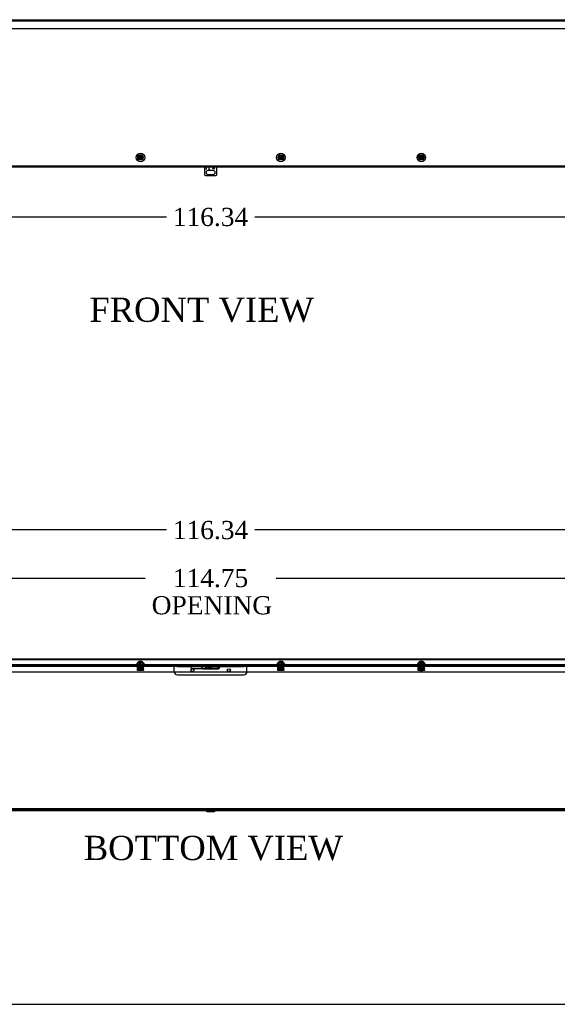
# Model space of a CAD drawing. Header units: inches. Extents: x 1 to 299, y -2 to 199.
# Tile 3 of 13: x 93 to 138, y 1 to 82. Entities that reach past the tile are written whole.
import ezdxf
from ezdxf.enums import TextEntityAlignment as Align
from ezdxf.lldxf.tags import DXFTag

# ---------------------------------------------------------------- set-up
doc = ezdxf.new("R2010")
doc.units = ezdxf.units.IN
doc.header["$MEASUREMENT"] = 0
for name, color, linetype in [('COM55240', 7, 'Continuous'), ('COM70472-37', 7, 'Continuous'), ('COM70473-37', 7, 'Continuous'), ('COM70475', 7, 'Continuous'), ('COM70985-11', 7, 'Continuous'), ('Default', 7, 'Continuous'), ('NTS16522', 7, 'Continuous'), ('RNG17670', 7, 'Continuous'), ('RVT19019', 7, 'Continuous'), ('SCS19475', 7, 'Continuous')]:
    doc.layers.add(name, color=color, linetype=linetype)
doc.styles.add('SEACAD_Times_New_Roman', font='times.ttf')
tags = doc.linetypes.add('HIDDEN2', pattern=[0.1875, 0.125, -0.0625]).pattern_tags.tags
tags[6:7] = [DXFTag(74, 4), DXFTag(75, 0), DXFTag(340, '0'), DXFTag(46, 0.0), DXFTag(50, 0.0), DXFTag(44, 0.0), DXFTag(45, 0.0)]
tags[4:5] = [DXFTag(74, 4), DXFTag(75, 0), DXFTag(340, '0'), DXFTag(46, 0.0), DXFTag(50, 0.0), DXFTag(44, 0.0), DXFTag(45, 0.0)]
doc.dimstyles.new('HAMMOND_(STH_-_300x200)', dxfattribs={"dimtxt": 1.5, "dimasz": 1.875, "dimexe": 0.75, "dimexo": 0.75, "dimgap": 0.375, "dimtad": 0, "dimtih": 1, "dimtoh": 1, "dimzin": 0, "dimdsep": 46, "dimtxsty": 'SEACAD_Times_New_Roman', "dimblk1": '_SE_FILLED', "dimblk2": '_SE_FILLED', "dimsah": 1, "dimcen": 0.75, "dimadec": 0, "dimazin": 0, "dimtfac": 0.8, "dimtofl": 0, "dimtmove": 1, "dimatfit": 3, "dimfxl": 1, "dimtolj": 1, "dimtzin": 0, "dimarcsym": 0})

# ---------------------------------------------------------------- blocks, each defined once
blk = doc.blocks.new('SE2')
at = {"layer": 'COM55240', "color": 7, "linetype": 'Continuous'}
for p, q in [((108.751, 69.692), (108.751, 69.056)), ((108.876, 69.692), (108.876, 69.493)), ((108.876, 69.692), (108.876, 69.529)), ((108.876, 69.493), (108.876, 69.529)), ((108.876, 69.493), (108.876, 69.493)), ((109.47, 69.399), (109.032, 69.399)), ((109.126, 69.493), (109.126, 69.692)), ((109.126, 69.529), (109.126, 69.692)), ((109.126, 69.529), (109.126, 69.493)), ((109.126, 69.493), (109.126, 69.493)), ((109.751, 69.056), (109.751, 69.692)), ((108.813, 68.993), (109.688, 68.993)), ((109.032, 69.087), (109.47, 69.087))]:
    blk.add_line(p, q, dxfattribs=at)
blk.add_circle((109.501, 69.593), 0.0625, dxfattribs=at)
for centre, radius, start, end in [((109.032, 69.243), 0.156, 90, 270), ((109.47, 69.243), 0.156, 270, 90), ((108.865, 69.107), 0.125, 204.29519, 245.70481), ((109.637, 69.107), 0.125, 294.29519, 335.70481)]:
    blk.add_arc(centre, radius, start, end, dxfattribs=at)
at = {"layer": 'COM70473-37', "color": 7, "linetype": 'HIDDEN2'}
for p, q in [((167.315, 81.732), (51.187, 81.732)), ((108.626, 69.764), (51.204, 69.764)), ((108.501, 69.764), (108.501, 69.692)), ((109.876, 69.764), (108.626, 69.764)), ((167.298, 69.764), (109.876, 69.764)), ((110.001, 69.692), (110.001, 69.764))]:
    blk.add_line(p, q, dxfattribs=at)
at = {"layer": 'COM70473-37', "color": 7, "linetype": 'Continuous'}
for p, q in [((108.626, 69.692), (51.204, 69.692)), ((109.876, 69.692), (108.626, 69.692)), ((167.298, 69.692), (109.876, 69.692))]:
    blk.add_line(p, q, dxfattribs=at)
for centre, radius in [((103.454, 70.489), 0.351), ((115.048, 70.489), 0.351), ((126.641, 70.489), 0.351), ((103.454, 70.489), 0.224), ((115.048, 70.489), 0.224), ((126.641, 70.489), 0.224)]:
    blk.add_circle(centre, radius, dxfattribs=at)
at = {"layer": 'COM70473-37', "color": 7, "linetype": 'HIDDEN2'}
for centre in [(103.454, 70.489), (115.048, 70.489), (126.641, 70.489)]:
    blk.add_circle(centre, 0.129, dxfattribs=at)
at = {"layer": 'COM70985-11', "color": 7, "linetype": 'Continuous'}
for p, q in [((50.921, 81.864), (167.58, 81.864)), ((167.616, 81.114), (50.885, 81.114))]:
    blk.add_line(p, q, dxfattribs=at)
at = {"layer": 'SCS19475', "color": 7, "linetype": 'Continuous'}
for p, q in [((103.397, 70.516), (103.296, 70.516)), ((103.296, 70.461), (103.397, 70.461)), ((103.439, 70.516), (103.397, 70.516)), ((103.397, 70.461), (103.439, 70.461)), ((103.469, 70.576), (103.439, 70.576)), ((103.439, 70.576), (103.439, 70.55)), ((103.439, 70.55), (103.439, 70.516)), ((103.439, 70.461), (103.439, 70.428)), ((103.439, 70.428), (103.439, 70.401)), ((103.439, 70.401), (103.469, 70.401)), ((103.469, 70.55), (103.469, 70.576)), ((103.469, 70.516), (103.469, 70.55)), ((103.511, 70.516), (103.469, 70.516)), ((103.469, 70.461), (103.511, 70.461)), ((103.469, 70.428), (103.469, 70.461)), ((103.469, 70.401), (103.469, 70.428)), ((103.612, 70.516), (103.511, 70.516)), ((103.511, 70.461), (103.612, 70.461)), ((114.991, 70.516), (114.89, 70.516)), ((114.89, 70.461), (114.991, 70.461)), ((115.033, 70.516), (114.991, 70.516)), ((114.991, 70.461), (115.033, 70.461)), ((115.063, 70.576), (115.033, 70.576)), ((115.033, 70.576), (115.033, 70.55)), ((115.033, 70.55), (115.033, 70.516)), ((115.033, 70.461), (115.033, 70.428)), ((115.033, 70.428), (115.033, 70.401)), ((115.033, 70.401), (115.063, 70.401)), ((115.063, 70.55), (115.063, 70.576)), ((115.063, 70.516), (115.063, 70.55)), ((115.104, 70.516), (115.063, 70.516)), ((115.063, 70.461), (115.104, 70.461)), ((115.063, 70.428), (115.063, 70.461)), ((115.063, 70.401), (115.063, 70.428)), ((115.206, 70.516), (115.104, 70.516)), ((115.104, 70.461), (115.206, 70.461)), ((126.585, 70.516), (126.483, 70.516)), ((126.483, 70.461), (126.585, 70.461)), ((126.626, 70.516), (126.585, 70.516)), ((126.585, 70.461), (126.626, 70.461)), ((126.656, 70.576), (126.626, 70.576)), ((126.626, 70.576), (126.626, 70.55)), ((126.626, 70.55), (126.626, 70.516)), ((126.626, 70.461), (126.626, 70.428)), ((126.626, 70.428), (126.626, 70.401)), ((126.626, 70.401), (126.656, 70.401)), ((126.656, 70.55), (126.656, 70.576)), ((126.656, 70.516), (126.656, 70.55)), ((126.698, 70.516), (126.656, 70.516)), ((126.656, 70.461), (126.698, 70.461)), ((126.656, 70.428), (126.656, 70.461)), ((126.656, 70.401), (126.656, 70.428)), ((126.8, 70.516), (126.698, 70.516)), ((126.698, 70.461), (126.8, 70.461))]:
    blk.add_line(p, q, dxfattribs=at)
for centre in [(103.454, 70.489), (115.048, 70.489), (126.641, 70.489)]:
    blk.add_circle(centre, 0.179, dxfattribs=at)
for centre, radius, start, end in [((103.454, 70.489), 0.161, 170.13595, 189.86405), ((103.454, 70.489), 0.0631, 103.74814, 154.17017), ((103.454, 70.489), 0.0631, 205.82983, 256.25186), ((103.454, 70.489), 0.0631, 25.82983, 76.25186), ((103.454, 70.489), 0.0631, 283.74814, 334.17017), ((103.454, 70.489), 0.161, 350.13595, 9.86405), ((115.048, 70.489), 0.161, 170.13595, 189.86405), ((115.048, 70.489), 0.0631, 103.74814, 154.17017), ((115.048, 70.489), 0.0631, 205.82983, 256.25186), ((115.048, 70.489), 0.0631, 25.82983, 76.25186), ((115.048, 70.489), 0.0631, 283.74814, 334.17017), ((115.048, 70.489), 0.161, 350.13595, 9.86405), ((126.641, 70.489), 0.161, 170.13595, 189.86405), ((126.641, 70.489), 0.0631, 103.74814, 154.17017), ((126.641, 70.489), 0.0631, 205.82983, 256.25186), ((126.641, 70.489), 0.0631, 25.82983, 76.25186), ((126.641, 70.489), 0.0631, 283.74814, 334.17017), ((126.641, 70.489), 0.161, 350.13595, 9.86405)]:
    blk.add_arc(centre, radius, start, end, dxfattribs=at)
blk = doc.blocks.new('SE6')
at = {"layer": 'COM55240', "color": 7, "linetype": 'Continuous'}
for p, q in [((108.751, 28.488), (108.751, 28.431)), ((108.751, 28.488), (108.813, 28.488)), ((108.813, 28.488), (109.688, 28.488)), ((108.813, 28.488), (108.813, 28.431)), ((109.688, 28.488), (109.688, 28.431)), ((109.688, 28.488), (109.751, 28.488)), ((109.751, 28.488), (109.751, 28.431)), ((108.751, 28.431), (108.813, 28.431)), ((108.813, 28.431), (109.688, 28.431)), ((108.876, 28.431), (108.876, 28.428)), ((108.876, 28.344), (108.876, 28.428)), ((109.126, 28.344), (108.876, 28.344)), ((109.126, 28.428), (109.126, 28.431)), ((109.126, 28.428), (109.126, 28.344)), ((109.688, 28.431), (109.751, 28.431))]:
    blk.add_line(p, q, dxfattribs=at)
at = {"layer": 'COM55240', "color": 7, "linetype": 'HIDDEN2'}
for p, q in [((108.876, 28.431), (108.876, 28.488)), ((108.876, 28.431), (108.876, 28.488)), ((108.876, 28.488), (108.876, 28.431)), ((109.126, 28.431), (109.126, 28.488)), ((109.126, 28.431), (109.126, 28.488)), ((109.182, 28.488), (109.182, 28.431)), ((109.319, 28.431), (109.319, 28.488)), ((109.438, 28.488), (109.438, 28.431)), ((109.563, 28.431), (109.563, 28.488)), ((109.626, 28.431), (109.626, 28.488)), ((109.126, 28.395), (108.876, 28.395))]:
    blk.add_line(p, q, dxfattribs=at)
at = {"layer": 'COM70472-37', "color": 7, "linetype": 'HIDDEN2'}
for p, q in [((51.876, 28.488), (107.751, 28.488)), ((103.339, 28.56), (103.339, 28.488)), ((103.569, 28.488), (103.569, 28.56)), ((107.751, 28.488), (108.538, 28.488)), ((109.182, 28.56), (109.182, 28.488)), ((109.319, 28.488), (109.319, 28.56)), ((109.751, 28.488), (166.626, 28.488)), ((114.933, 28.56), (114.933, 28.488)), ((115.163, 28.488), (115.163, 28.56)), ((126.526, 28.56), (126.526, 28.488)), ((126.756, 28.488), (126.756, 28.56)), ((107.751, 28.293), (108.56, 28.293)), ((167.251, 16.704), (51.251, 16.704)), ((108.843, 16.674), (108.961, 16.557)), ((109.52, 16.548), (108.982, 16.548)), ((109.126, 16.548), (109.126, 16.476)), ((109.376, 16.476), (109.376, 16.548)), ((109.541, 16.557), (109.658, 16.674))]:
    blk.add_line(p, q, dxfattribs=at)
at = {"layer": 'COM70472-37', "color": 7, "linetype": 'Continuous'}
for p, q in [((108.538, 28.488), (108.751, 28.488)), ((108.56, 28.293), (109.751, 28.293)), ((167.251, 16.632), (51.251, 16.632)), ((108.792, 16.623), (108.91, 16.506)), ((108.982, 16.476), (109.52, 16.476)), ((109.592, 16.506), (109.709, 16.623))]:
    blk.add_line(p, q, dxfattribs=at)
at = {"layer": 'COM70472-37', "color": 7, "linetype": 'HIDDEN2'}
for centre, radius, start, end in [((107.751, 28.418), 0.125, 164.21669, 270), ((108.771, 16.602), 0.102, 45, 90), ((108.982, 16.578), 0.03, 225, 270), ((109.52, 16.578), 0.03, 270, 315), ((109.731, 16.602), 0.102, 90, 135)]:
    blk.add_arc(centre, radius, start, end, dxfattribs=at)
at = {"layer": 'COM70472-37', "color": 7, "linetype": 'Continuous'}
for centre, radius, start, end in [((109.751, 28.418), 0.125, 270, 15.78331), ((108.771, 16.602), 0.03, 45, 90), ((108.982, 16.578), 0.102, 225, 270), ((109.52, 16.578), 0.102, 270, 315), ((109.731, 16.602), 0.03, 90, 135)]:
    blk.add_arc(centre, radius, start, end, dxfattribs=at)
at = {"layer": 'COM70472-37', "color": 7, "linetype": 'HIDDEN2'}
for points, knots in [([(107.751, 28.56), (107.744, 28.56), (107.737, 28.56), (107.724, 28.56), (107.717, 28.56), (107.705, 28.559), (107.698, 28.558), (107.686, 28.555), (107.681, 28.553), (107.67, 28.547), (107.665, 28.542), (107.656, 28.531), (107.651, 28.524), (107.644, 28.507), (107.64, 28.498), (107.635, 28.476), (107.632, 28.464), (107.631, 28.452)], [0, 0, 0, 0, 0.125, 0.125, 0.25, 0.25, 0.375, 0.375, 0.5, 0.5, 0.625, 0.625, 0.75, 0.75, 0.875, 0.875, 1, 1, 1, 1]), ([(107.751, 28.488), (107.748, 28.488), (107.742, 28.488), (107.733, 28.488), (107.724, 28.488), (107.715, 28.488), (107.707, 28.488), (107.699, 28.487), (107.69, 28.487), (107.683, 28.486), (107.673, 28.484), (107.66, 28.481), (107.65, 28.475), (107.642, 28.469), (107.638, 28.464), (107.634, 28.458), (107.632, 28.454), (107.631, 28.452)], [0, 0, 0, 0, 0.064467, 0.128729, 0.192586, 0.25584, 0.318296, 0.379772, 0.440105, 0.499142, 0.556739, 0.680356, 0.795221, 0.84942, 0.9015, 0.95162, 1, 1, 1, 1]), ([(109.849, 28.525), (109.847, 28.529), (109.844, 28.533), (109.837, 28.542), (109.832, 28.547), (109.821, 28.553), (109.815, 28.555), (109.803, 28.558), (109.797, 28.559), (109.784, 28.56), (109.778, 28.56), (109.764, 28.56), (109.758, 28.56), (109.751, 28.56)], [0.2983962, 0.2983962, 0.2983962, 0.2983962, 0.375, 0.375, 0.5, 0.5, 0.625, 0.625, 0.75, 0.75, 0.875, 0.875, 1, 1, 1, 1])]:
    blk.add_open_spline(points, degree=3, knots=knots, dxfattribs=at)
at = {"layer": 'COM70472-37', "color": 7, "linetype": 'Continuous'}
for points, knots in [([(109.871, 28.452), (109.871, 28.453), (109.869, 28.456), (109.867, 28.459), (109.865, 28.462), (109.863, 28.465), (109.86, 28.468), (109.857, 28.471), (109.854, 28.473), (109.851, 28.476), (109.847, 28.478), (109.843, 28.479), (109.839, 28.481), (109.835, 28.482), (109.831, 28.484), (109.822, 28.486), (109.809, 28.487), (109.793, 28.488), (109.778, 28.488), (109.764, 28.488), (109.755, 28.488), (109.751, 28.488)], [0, 0, 0, 0, 0.027466, 0.055461, 0.084035, 0.11323, 0.14308, 0.173615, 0.204858, 0.236824, 0.269518, 0.302936, 0.337071, 0.37191, 0.407439, 0.443638, 0.575107, 0.712953, 0.807502, 0.903408, 1, 1, 1, 1]), ([(109.871, 28.452), (109.869, 28.464), (109.867, 28.476), (109.861, 28.498), (109.858, 28.507), (109.853, 28.519), (109.851, 28.522), (109.849, 28.525)], [0, 0, 0, 0, 0.125, 0.125, 0.25, 0.25, 0.2983962, 0.2983962, 0.2983962, 0.2983962])]:
    blk.add_open_spline(points, degree=3, knots=knots, dxfattribs=at)
at = {"layer": 'COM70473-37', "color": 7, "linetype": 'Continuous'}
for p, q in [((51.204, 28.632), (167.298, 28.632)), ((103.23, 28.778), (103.103, 28.632)), ((103.23, 28.778), (103.678, 28.778)), ((103.805, 28.632), (103.678, 28.778)), ((109.876, 28.524), (108.626, 28.524)), ((114.824, 28.778), (114.697, 28.632)), ((114.824, 28.778), (115.272, 28.778)), ((115.398, 28.632), (115.272, 28.778)), ((126.418, 28.778), (126.291, 28.632)), ((126.418, 28.778), (126.865, 28.778)), ((126.992, 28.632), (126.865, 28.778)), ((51.204, 28.007), (167.298, 28.007)), ((108.626, 28.274), (109.876, 28.274))]:
    blk.add_line(p, q, dxfattribs=at)
at = {"layer": 'COM70473-37', "color": 7, "linetype": 'HIDDEN2'}
for p, q in [((51.204, 28.56), (167.298, 28.56)), ((103.325, 28.778), (103.157, 28.585)), ((103.75, 28.585), (103.582, 28.778)), ((114.919, 28.778), (114.751, 28.585)), ((115.344, 28.585), (115.176, 28.778)), ((126.513, 28.778), (126.345, 28.585)), ((126.938, 28.585), (126.77, 28.778))]:
    blk.add_line(p, q, dxfattribs=at)
for centre, start, end in [((103.103, 28.632), 270, 319), ((103.805, 28.632), 221, 270), ((114.697, 28.632), 270, 319), ((115.398, 28.632), 221, 270), ((126.291, 28.632), 270, 319), ((126.992, 28.632), 221, 270)]:
    blk.add_arc(centre, 0.072, start, end, dxfattribs=at)
at = {"layer": 'COM70473-37', "color": 7, "linetype": 'Continuous'}
for centre, start, end in [((108.626, 28.399), 90, 270), ((109.876, 28.399), 270, 90)]:
    blk.add_arc(centre, 0.125, start, end, dxfattribs=at)
at = {"layer": 'COM70475', "color": 7, "linetype": 'HIDDEN2'}
for p, q in [((106.251, 28.452), (106.251, 28.524)), ((106.251, 28.524), (106.501, 28.524)), ((106.501, 28.524), (108.626, 28.524)), ((109.876, 28.524), (112.001, 28.524)), ((112.001, 28.524), (112.251, 28.524)), ((112.251, 28.524), (112.251, 28.452)), ((106.251, 28.416), (106.251, 28.452)), ((106.501, 28.452), (106.251, 28.452)), ((106.251, 28.024), (106.251, 28.416)), ((106.501, 28.452), (108.513, 28.452)), ((106.501, 27.774), (112.001, 27.774)), ((108.751, 28.452), (109.751, 28.452)), ((109.871, 28.452), (112.001, 28.452)), ((112.251, 28.452), (112.001, 28.452)), ((112.251, 28.416), (112.251, 28.452)), ((112.251, 28.024), (112.251, 28.416))]:
    blk.add_line(p, q, dxfattribs=at)
at = {"layer": 'COM70475', "color": 7, "linetype": 'Continuous'}
for p, q in [((108.513, 28.452), (108.751, 28.452)), ((109.751, 28.452), (109.871, 28.452))]:
    blk.add_line(p, q, dxfattribs=at)
at = {"layer": 'COM70475', "color": 7, "linetype": 'HIDDEN2'}
for centre in [(107.751, 28.149), (110.751, 28.149)]:
    blk.add_circle(centre, 0.125, dxfattribs=at)
for centre, start, end in [((106.501, 28.024), 180, 270), ((112.001, 28.024), 270, 0)]:
    blk.add_arc(centre, 0.25, start, end, dxfattribs=at)
at = {"layer": 'COM70985-11', "color": 7, "linetype": 'Continuous'}
for p, q in [((167.616, 29.07), (50.885, 29.07)), ((167.616, 28.998), (50.885, 28.998)), ((53.671, 16.56), (108.832, 16.56)), ((108.832, 16.584), (108.832, 16.56)), ((108.832, 16.56), (108.855, 16.56)), ((109.646, 16.56), (109.67, 16.56)), ((109.67, 16.56), (109.67, 16.584)), ((109.67, 16.56), (164.831, 16.56))]:
    blk.add_line(p, q, dxfattribs=at)
at = {"layer": 'COM70985-11', "color": 7, "linetype": 'HIDDEN2'}
for p, q in [((94.766, 16.632), (94.766, 16.56)), ((95.016, 16.56), (95.016, 16.632)), ((101.946, 16.632), (101.946, 16.56)), ((102.196, 16.56), (102.196, 16.632)), ((108.832, 16.632), (108.832, 16.584)), ((108.855, 16.56), (109.646, 16.56)), ((109.126, 16.632), (109.126, 16.56)), ((109.376, 16.56), (109.376, 16.632)), ((109.67, 16.584), (109.67, 16.632)), ((116.305, 16.632), (116.305, 16.56)), ((116.555, 16.56), (116.555, 16.632)), ((123.485, 16.632), (123.485, 16.56)), ((123.735, 16.56), (123.735, 16.632)), ((130.665, 16.632), (130.665, 16.56)), ((130.915, 16.56), (130.915, 16.632)), ((137.845, 16.632), (137.845, 16.56))]:
    blk.add_line(p, q, dxfattribs=at)
at = {"layer": 'NTS16522', "color": 7, "linetype": 'HIDDEN2'}
for p, q in [((103.204, 28.56), (103.204, 28.578)), ((103.204, 28.578), (103.704, 28.578)), ((103.204, 28.544), (103.204, 28.56)), ((103.204, 28.328), (103.204, 28.544)), ((103.267, 28.56), (103.267, 28.578)), ((103.311, 28.56), (103.311, 28.578)), ((103.347, 28.578), (103.347, 28.56)), ((103.561, 28.56), (103.561, 28.578)), ((103.597, 28.56), (103.597, 28.578)), ((103.641, 28.56), (103.641, 28.578)), ((103.704, 28.56), (103.704, 28.578)), ((103.704, 28.56), (103.704, 28.544)), ((103.704, 28.328), (103.704, 28.544)), ((114.798, 28.56), (114.798, 28.578)), ((114.798, 28.578), (115.298, 28.578)), ((114.798, 28.544), (114.798, 28.56)), ((114.798, 28.328), (114.798, 28.544)), ((114.861, 28.56), (114.861, 28.578)), ((114.905, 28.56), (114.905, 28.578)), ((114.941, 28.578), (114.941, 28.56)), ((115.155, 28.56), (115.155, 28.578)), ((115.191, 28.56), (115.191, 28.578)), ((115.235, 28.56), (115.235, 28.578)), ((115.298, 28.56), (115.298, 28.578)), ((115.298, 28.56), (115.298, 28.544)), ((115.298, 28.328), (115.298, 28.544)), ((126.391, 28.56), (126.391, 28.578)), ((126.391, 28.578), (126.891, 28.578)), ((126.391, 28.544), (126.391, 28.56)), ((126.391, 28.328), (126.391, 28.544)), ((126.454, 28.56), (126.454, 28.578)), ((126.498, 28.56), (126.498, 28.578)), ((126.534, 28.578), (126.534, 28.56)), ((126.748, 28.56), (126.748, 28.578)), ((126.784, 28.56), (126.784, 28.578)), ((126.828, 28.56), (126.828, 28.578)), ((126.891, 28.56), (126.891, 28.578)), ((126.891, 28.56), (126.891, 28.544)), ((126.891, 28.328), (126.891, 28.544)), ((103.204, 28.328), (103.704, 28.328)), ((103.204, 28.296), (103.204, 28.328)), ((103.704, 28.31), (103.204, 28.31)), ((103.204, 28.165), (103.204, 28.296)), ((103.204, 28.133), (103.204, 28.165)), ((103.204, 28.15), (103.704, 28.15)), ((103.704, 28.133), (103.204, 28.133)), ((103.278, 28.21), (103.296, 28.31)), ((103.278, 28.21), (103.299, 28.185)), ((103.278, 28.21), (103.304, 28.21)), ((103.311, 28.357), (103.296, 28.357)), ((103.296, 28.357), (103.296, 28.347)), ((103.309, 28.347), (103.296, 28.347)), ((103.299, 28.185), (103.304, 28.21)), ((103.609, 28.185), (103.299, 28.185)), ((103.321, 28.31), (103.304, 28.21)), ((103.304, 28.21), (103.604, 28.21)), ((103.311, 28.357), (103.305, 28.328)), ((103.311, 28.357), (103.318, 28.401)), ((103.311, 28.357), (103.312, 28.357)), ((103.333, 28.357), (103.312, 28.357)), ((103.318, 28.401), (103.59, 28.401)), ((103.333, 28.357), (103.333, 28.401)), ((103.347, 28.15), (103.347, 28.133)), ((103.359, 28.185), (103.359, 28.401)), ((103.376, 28.195), (103.366, 28.185)), ((103.376, 28.401), (103.376, 28.195)), ((103.376, 28.195), (103.532, 28.195)), ((103.532, 28.195), (103.532, 28.401)), ((103.542, 28.185), (103.532, 28.195)), ((103.549, 28.185), (103.549, 28.401)), ((103.561, 28.133), (103.561, 28.15)), ((103.575, 28.401), (103.575, 28.357)), ((103.596, 28.357), (103.575, 28.357)), ((103.604, 28.21), (103.586, 28.31)), ((103.59, 28.401), (103.597, 28.357)), ((103.596, 28.357), (103.597, 28.357)), ((103.597, 28.357), (103.602, 28.328)), ((103.597, 28.357), (103.612, 28.357)), ((103.599, 28.347), (103.612, 28.347)), ((103.63, 28.21), (103.604, 28.21)), ((103.609, 28.185), (103.604, 28.21)), ((103.609, 28.185), (103.63, 28.21)), ((103.612, 28.347), (103.612, 28.357)), ((103.612, 28.31), (103.63, 28.21)), ((103.704, 28.328), (103.704, 28.296)), ((103.704, 28.165), (103.704, 28.296)), ((103.704, 28.165), (103.704, 28.133)), ((114.798, 28.328), (115.298, 28.328)), ((114.798, 28.296), (114.798, 28.328)), ((115.298, 28.31), (114.798, 28.31)), ((114.798, 28.165), (114.798, 28.296)), ((114.798, 28.133), (114.798, 28.165)), ((114.798, 28.15), (115.298, 28.15)), ((115.298, 28.133), (114.798, 28.133)), ((114.872, 28.21), (114.89, 28.31)), ((114.872, 28.21), (114.893, 28.185)), ((114.872, 28.21), (114.897, 28.21)), ((114.904, 28.357), (114.889, 28.357)), ((114.889, 28.357), (114.889, 28.347)), ((114.903, 28.347), (114.889, 28.347)), ((114.893, 28.185), (114.897, 28.21)), ((115.203, 28.185), (114.893, 28.185)), ((114.915, 28.31), (114.897, 28.21)), ((114.897, 28.21), (115.198, 28.21)), ((114.904, 28.357), (114.899, 28.328)), ((114.904, 28.357), (114.912, 28.401)), ((114.904, 28.357), (114.906, 28.357)), ((114.927, 28.357), (114.906, 28.357)), ((114.912, 28.401), (115.183, 28.401)), ((114.927, 28.357), (114.927, 28.401)), ((114.941, 28.15), (114.941, 28.133)), ((114.953, 28.185), (114.953, 28.401)), ((114.97, 28.195), (114.96, 28.185)), ((114.97, 28.401), (114.97, 28.195)), ((114.97, 28.195), (115.126, 28.195)), ((115.126, 28.195), (115.126, 28.401)), ((115.136, 28.185), (115.126, 28.195)), ((115.143, 28.185), (115.143, 28.401)), ((115.155, 28.133), (115.155, 28.15)), ((115.168, 28.401), (115.168, 28.357)), ((115.19, 28.357), (115.168, 28.357)), ((115.198, 28.21), (115.18, 28.31)), ((115.183, 28.401), (115.191, 28.357)), ((115.19, 28.357), (115.191, 28.357)), ((115.191, 28.357), (115.196, 28.328)), ((115.191, 28.357), (115.206, 28.357)), ((115.193, 28.347), (115.206, 28.347)), ((115.223, 28.21), (115.198, 28.21)), ((115.203, 28.185), (115.198, 28.21)), ((115.203, 28.185), (115.223, 28.21)), ((115.206, 28.347), (115.206, 28.357)), ((115.206, 28.31), (115.223, 28.21)), ((115.298, 28.328), (115.298, 28.296)), ((115.298, 28.165), (115.298, 28.296)), ((115.298, 28.165), (115.298, 28.133)), ((126.391, 28.328), (126.891, 28.328)), ((126.391, 28.296), (126.391, 28.328)), ((126.891, 28.31), (126.391, 28.31)), ((126.391, 28.165), (126.391, 28.296)), ((126.391, 28.133), (126.391, 28.165)), ((126.391, 28.15), (126.891, 28.15)), ((126.891, 28.133), (126.391, 28.133)), ((126.466, 28.21), (126.484, 28.31)), ((126.466, 28.21), (126.486, 28.185)), ((126.466, 28.21), (126.491, 28.21)), ((126.498, 28.357), (126.483, 28.357)), ((126.483, 28.357), (126.483, 28.347)), ((126.496, 28.347), (126.483, 28.347)), ((126.486, 28.185), (126.491, 28.21)), ((126.796, 28.185), (126.486, 28.185)), ((126.509, 28.31), (126.491, 28.21)), ((126.491, 28.21), (126.792, 28.21)), ((126.498, 28.357), (126.493, 28.328)), ((126.498, 28.357), (126.506, 28.401)), ((126.498, 28.357), (126.499, 28.357)), ((126.521, 28.357), (126.499, 28.357)), ((126.506, 28.401), (126.777, 28.401)), ((126.521, 28.357), (126.521, 28.401)), ((126.534, 28.15), (126.534, 28.133)), ((126.546, 28.185), (126.546, 28.401)), ((126.563, 28.195), (126.553, 28.185)), ((126.563, 28.401), (126.563, 28.195)), ((126.563, 28.195), (126.72, 28.195)), ((126.72, 28.195), (126.72, 28.401)), ((126.73, 28.185), (126.72, 28.195)), ((126.736, 28.185), (126.736, 28.401)), ((126.748, 28.133), (126.748, 28.15)), ((126.762, 28.401), (126.762, 28.357)), ((126.783, 28.357), (126.762, 28.357)), ((126.792, 28.21), (126.774, 28.31)), ((126.777, 28.401), (126.785, 28.357)), ((126.783, 28.357), (126.785, 28.357)), ((126.785, 28.357), (126.79, 28.328)), ((126.785, 28.357), (126.8, 28.357)), ((126.8, 28.347), (126.787, 28.347)), ((126.817, 28.21), (126.792, 28.21)), ((126.796, 28.185), (126.792, 28.21)), ((126.796, 28.185), (126.817, 28.21)), ((126.799, 28.31), (126.817, 28.21)), ((126.8, 28.347), (126.8, 28.357)), ((126.891, 28.328), (126.891, 28.296)), ((126.891, 28.165), (126.891, 28.296)), ((126.891, 28.165), (126.891, 28.133))]:
    blk.add_line(p, q, dxfattribs=at)
for centre, start_param, end_param in [((103.254, 28.664), 0.820505, 0.946712), ((103.654, 28.664), -0.946712, -0.820505), ((114.847, 28.664), 0.820505, 0.946712), ((115.248, 28.664), -0.946712, -0.820505), ((126.441, 28.664), 0.820505, 0.946712), ((126.842, 28.664), -0.946712, -0.820505)]:
    blk.add_ellipse(centre, major_axis=(0, -0.451), ratio=0.176327, start_param=start_param, end_param=end_param, dxfattribs=at)
at = {"layer": 'RNG17670', "color": 7, "linetype": 'HIDDEN2'}
for p, q in [((103.552, 28.528), (103.283, 28.528)), ((103.283, 28.528), (103.283, 28.496)), ((103.552, 28.496), (103.283, 28.496)), ((103.329, 28.528), (103.329, 28.496)), ((103.552, 28.496), (103.552, 28.528)), ((115.146, 28.528), (114.877, 28.528)), ((114.877, 28.528), (114.877, 28.496)), ((115.146, 28.496), (114.877, 28.496)), ((114.923, 28.528), (114.923, 28.496)), ((115.146, 28.496), (115.146, 28.528)), ((126.74, 28.528), (126.471, 28.528)), ((126.471, 28.528), (126.471, 28.496)), ((126.74, 28.496), (126.471, 28.496)), ((126.516, 28.528), (126.516, 28.496)), ((126.74, 28.496), (126.74, 28.528))]:
    blk.add_line(p, q, dxfattribs=at)
at = {"layer": 'RVT19019', "color": 7, "linetype": 'HIDDEN2'}
for p, q in [((109.356, 28.6), (109.146, 28.6)), ((109.188, 28.56), (109.188, 28.431)), ((109.313, 28.431), (109.313, 28.56)), ((109.188, 28.293), (109.188, 28.232)), ((109.313, 28.232), (109.188, 28.232)), ((109.313, 28.232), (109.313, 28.293))]:
    blk.add_line(p, q, dxfattribs=at)
at = {"layer": 'RVT19019', "color": 7, "linetype": 'Continuous'}
for p, q in [((109.188, 28.431), (109.188, 28.293)), ((109.313, 28.293), (109.313, 28.431))]:
    blk.add_line(p, q, dxfattribs=at)
at = {"layer": 'RVT19019', "color": 7, "linetype": 'HIDDEN2'}
for centre, start, end in [((109.146, 28.58), 90, 270), ((109.356, 28.58), 270, 90)]:
    blk.add_arc(centre, 0.02, start, end, dxfattribs=at)
at = {"layer": 'SCS19475', "color": 7, "linetype": 'Continuous'}
for p, q in [((103.296, 28.846), (103.293, 28.846)), ((103.397, 28.906), (103.439, 28.906)), ((103.439, 28.906), (103.439, 28.901)), ((103.469, 28.906), (103.511, 28.906)), ((103.469, 28.901), (103.469, 28.906)), ((103.612, 28.846), (103.614, 28.846)), ((114.89, 28.846), (114.887, 28.846)), ((114.991, 28.906), (115.033, 28.906)), ((115.033, 28.906), (115.033, 28.901)), ((115.063, 28.906), (115.104, 28.906)), ((115.063, 28.901), (115.063, 28.906)), ((115.206, 28.846), (115.208, 28.846)), ((126.483, 28.846), (126.481, 28.846)), ((126.585, 28.906), (126.626, 28.906)), ((126.626, 28.906), (126.626, 28.901)), ((126.656, 28.906), (126.698, 28.906)), ((126.656, 28.901), (126.656, 28.906)), ((126.8, 28.846), (126.802, 28.846))]:
    blk.add_line(p, q, dxfattribs=at)
at = {"layer": 'SCS19475', "color": 7, "linetype": 'HIDDEN2'}
for p, q in [((103.296, 28.846), (103.439, 28.846)), ((103.549, 28.458), (103.359, 28.458)), ((103.359, 28.458), (103.359, 28.163)), ((103.378, 28.458), (103.378, 28.143)), ((103.38, 28.778), (103.38, 28.458)), ((103.439, 28.846), (103.439, 28.901)), ((103.439, 28.846), (103.469, 28.846)), ((103.469, 28.846), (103.469, 28.901)), ((103.469, 28.846), (103.612, 28.846)), ((103.528, 28.458), (103.528, 28.778)), ((103.53, 28.458), (103.53, 28.143)), ((103.549, 28.163), (103.549, 28.458)), ((114.89, 28.846), (115.033, 28.846)), ((115.143, 28.458), (114.953, 28.458)), ((114.953, 28.458), (114.953, 28.163)), ((114.972, 28.458), (114.972, 28.143)), ((114.974, 28.778), (114.974, 28.458)), ((115.033, 28.846), (115.033, 28.901)), ((115.033, 28.846), (115.063, 28.846)), ((115.063, 28.846), (115.063, 28.901)), ((115.063, 28.846), (115.206, 28.846)), ((115.122, 28.458), (115.122, 28.778)), ((115.124, 28.458), (115.124, 28.143)), ((115.143, 28.163), (115.143, 28.458)), ((126.483, 28.846), (126.626, 28.846)), ((126.546, 28.458), (126.736, 28.458)), ((126.546, 28.458), (126.546, 28.163)), ((126.566, 28.458), (126.566, 28.143)), ((126.567, 28.778), (126.567, 28.458)), ((126.626, 28.846), (126.626, 28.901)), ((126.626, 28.846), (126.656, 28.846)), ((126.656, 28.846), (126.656, 28.901)), ((126.656, 28.846), (126.8, 28.846)), ((126.715, 28.458), (126.715, 28.778)), ((126.717, 28.458), (126.717, 28.143)), ((126.736, 28.163), (126.736, 28.458)), ((103.549, 28.163), (103.359, 28.163)), ((103.359, 28.163), (103.388, 28.133)), ((103.519, 28.133), (103.388, 28.133)), ((103.519, 28.133), (103.549, 28.163)), ((115.143, 28.163), (114.953, 28.163)), ((114.953, 28.163), (114.982, 28.133)), ((115.113, 28.133), (114.982, 28.133)), ((115.113, 28.133), (115.143, 28.163)), ((126.546, 28.163), (126.736, 28.163)), ((126.546, 28.163), (126.576, 28.133)), ((126.576, 28.133), (126.707, 28.133)), ((126.707, 28.133), (126.736, 28.163))]:
    blk.add_line(p, q, dxfattribs=at)
at = {"layer": 'SCS19475', "color": 7, "linetype": 'Continuous'}
for centre, start, end in [((103.4, 28.781), 148.86499, 181.31469), ((103.507, 28.781), 358.68531, 31.13501), ((114.994, 28.781), 148.86499, 181.31469), ((115.101, 28.781), 358.68531, 31.13501), ((126.588, 28.781), 148.86499, 181.31469), ((126.695, 28.781), 358.68531, 31.13501)]:
    blk.add_arc(centre, 0.125, start, end, dxfattribs=at)
for points, knots in [([(103.296, 28.846), (103.301, 28.854), (103.307, 28.862), (103.322, 28.877), (103.33, 28.883), (103.348, 28.893), (103.357, 28.897), (103.377, 28.903), (103.387, 28.905), (103.397, 28.906)], [0, 0, 0, 0, 0.25, 0.25, 0.5, 0.5, 0.75, 0.75, 1, 1, 1, 1]), ([(103.439, 28.901), (103.444, 28.901), (103.449, 28.901), (103.459, 28.901), (103.464, 28.901), (103.469, 28.901)], [0, 0, 0, 0, 0.5, 0.5, 1, 1, 1, 1]), ([(103.511, 28.906), (103.521, 28.905), (103.531, 28.903), (103.551, 28.897), (103.56, 28.893), (103.577, 28.883), (103.586, 28.877), (103.597, 28.866), (103.6, 28.862), (103.606, 28.854), (103.609, 28.85), (103.612, 28.846)], [0, 0, 0, 0, 0.25, 0.25, 0.5, 0.5, 0.75, 0.75, 0.875, 0.875, 1, 1, 1, 1]), ([(114.89, 28.846), (114.895, 28.854), (114.901, 28.862), (114.916, 28.877), (114.924, 28.883), (114.942, 28.893), (114.951, 28.897), (114.971, 28.903), (114.981, 28.905), (114.991, 28.906)], [0, 0, 0, 0, 0.25, 0.25, 0.5, 0.5, 0.75, 0.75, 1, 1, 1, 1]), ([(115.033, 28.901), (115.038, 28.901), (115.043, 28.901), (115.053, 28.901), (115.058, 28.901), (115.063, 28.901)], [0, 0, 0, 0, 0.5, 0.5, 1, 1, 1, 1]), ([(115.104, 28.906), (115.115, 28.905), (115.125, 28.903), (115.144, 28.897), (115.154, 28.893), (115.171, 28.883), (115.18, 28.877), (115.19, 28.866), (115.194, 28.862), (115.2, 28.854), (115.203, 28.85), (115.206, 28.846)], [0, 0, 0, 0, 0.25, 0.25, 0.5, 0.5, 0.75, 0.75, 0.875, 0.875, 1, 1, 1, 1]), ([(126.483, 28.846), (126.489, 28.854), (126.495, 28.862), (126.51, 28.877), (126.518, 28.883), (126.535, 28.893), (126.545, 28.897), (126.564, 28.903), (126.574, 28.905), (126.585, 28.906)], [0, 0, 0, 0, 0.25, 0.25, 0.5, 0.5, 0.75, 0.75, 1, 1, 1, 1]), ([(126.626, 28.901), (126.631, 28.901), (126.636, 28.901), (126.646, 28.901), (126.651, 28.901), (126.656, 28.901)], [0, 0, 0, 0, 0.5, 0.5, 1, 1, 1, 1]), ([(126.698, 28.906), (126.708, 28.905), (126.718, 28.903), (126.738, 28.897), (126.747, 28.893), (126.765, 28.883), (126.773, 28.877), (126.784, 28.866), (126.788, 28.862), (126.794, 28.854), (126.797, 28.85), (126.8, 28.846)], [0, 0, 0, 0, 0.25, 0.25, 0.5, 0.5, 0.75, 0.75, 0.875, 0.875, 1, 1, 1, 1])]:
    blk.add_open_spline(points, degree=3, knots=knots, dxfattribs=at)
blk = doc.blocks.new('DMBLK5576')
at = {"layer": 'Default', "linetype": 'Continuous'}
for points in [[(52.954, 65.266), (52.954, 65.891), (51.079, 65.578)], [(165.548, 65.266), (167.423, 65.578), (165.548, 65.891)]]:
    blk.add_hatch(color=7, dxfattribs=at).paths.add_polyline_path(points)
at = {"layer": 'Default', "color": 7, "linetype": 'Continuous'}
for p, q in [((51.079, 69.067), (51.079, 64.828)), ((167.423, 69.067), (167.423, 64.828)), ((51.079, 65.578), (105.598, 65.578)), ((112.904, 65.578), (167.423, 65.578))]:
    blk.add_line(p, q, dxfattribs=at)
at = {"layer": 'Default', "color": 7, "linetype": 'Continuous', "style": 'SEACAD_Times_New_Roman'}
blk.add_text('116.34', height=1.5, dxfattribs=at).set_placement((106.123, 66.328), align=Align.TOP_LEFT)
blk = doc.blocks.new('_SE_FILLED')
at = {"color": 0}
blk.add_line((0, 0), (-1, 0), dxfattribs=at)
blk.add_solid([(0, 0), (-1, -0.1665), (-1, 0.1665), (0, 0)], dxfattribs=at)
blk = doc.blocks.new('DMBLK5587')
at = {"layer": 'Default', "linetype": 'Continuous'}
for points in [[(53.751, 36.075), (51.876, 35.763), (53.751, 35.45)], [(164.751, 36.075), (164.751, 35.45), (166.626, 35.763)]]:
    blk.add_hatch(color=7, dxfattribs=at).paths.add_polyline_path(points)
at = {"layer": 'Default', "color": 7, "linetype": 'Continuous'}
for p, q in [((51.876, 23.372), (51.876, 36.513)), ((166.626, 29.185), (166.626, 36.513)), ((51.876, 35.763), (103.856, 35.763)), ((114.645, 35.763), (166.626, 35.763))]:
    blk.add_line(p, q, dxfattribs=at)
at = {"layer": 'Default', "color": 7, "linetype": 'Continuous', "style": 'SEACAD_Times_New_Roman'}
for s, p in [('114.75', (106.123, 36.513)), ('OPENING', (104.381, 34.263))]:
    blk.add_text(s, height=1.5, dxfattribs=at).set_placement(p, align=Align.TOP_LEFT)
blk = doc.blocks.new('DMBLK5594')
at = {"layer": 'Default', "linetype": 'Continuous'}
for points in [[(52.954, 40.042), (51.079, 39.729), (52.954, 39.417)], [(165.548, 40.042), (165.548, 39.417), (167.423, 39.729)]]:
    blk.add_hatch(color=7, dxfattribs=at).paths.add_polyline_path(points)
at = {"layer": 'Default', "color": 7, "linetype": 'Continuous'}
for p, q in [((51.079, 29.274), (51.079, 40.479)), ((167.423, 29.016), (167.423, 40.479)), ((105.598, 39.729), (51.079, 39.729)), ((167.423, 39.729), (112.904, 39.729))]:
    blk.add_line(p, q, dxfattribs=at)
at = {"layer": 'Default', "color": 7, "linetype": 'Continuous', "style": 'SEACAD_Times_New_Roman'}
blk.add_text('116.34', height=1.5, dxfattribs=at).set_placement((106.123, 40.479), align=Align.TOP_LEFT)
blk = doc.blocks.new('BORDER')
at = {"layer": 'Default', "color": 7, "linetype": 'Continuous'}
blk.add_line((-41.86, 0), (0, 0), dxfattribs=at)

msp = doc.modelspace()

# ---------------------------------------------------------------- block references
at = {"layer": 'Default', "color": 7, "xscale": 7.12, "yscale": 7.12, "zscale": 7.12}
msp.add_blockref('BORDER', (299.411, 0.564), dxfattribs=at)
at = {"layer": 'Default'}
for name in ['SE2', 'SE6']:
    msp.add_blockref(name, (0, 0), dxfattribs=at)

# ---------------------------------------------------------------- texts
at = {"layer": 'Default', "color": 7, "linetype": 'Continuous', "style": 'SEACAD_Times_New_Roman'}
for s, p in [('FRONT VIEW', (99.24, 58.914)), ('BOTTOM VIEW', (98.777, 14.476))]:
    msp.add_text(s, height=2, dxfattribs=at).set_placement(p, align=Align.TOP_LEFT)

# ---------------------------------------------------------------- dimensions: what is measured, and where the dimension line sits
at = {"layer": 'Default', "color": 7, "linetype": 'Continuous'}
dim = msp.add_linear_dim(base=(51.079, 65.578), p1=(51.079, 69.817), p2=(167.423, 69.817), angle=0, text='\\A1;<>', dimstyle='HAMMOND_(STH_-_300x200)', override={"dimtmove": 0}, dxfattribs=at)
dim.commit()
dim.dimension.update_dxf_attribs({"geometry": 'DMBLK5576', "text_midpoint": (109.251, 65.578), "dimtype": 161})
for base, p1, p2, text, picture, middle in [((51.079, 39.729), (167.423, 28.266), (51.079, 28.524), '\\A1;<>', 'DMBLK5594', (109.251, 39.729)), ((166.626, 35.763), (51.876, 22.622), (166.626, 28.435), '\\A1;<>\\POPENING', 'DMBLK5587', (109.251, 35.763))]:
    dim = msp.add_linear_dim(base=base, p1=p1, p2=p2, text=text, dimstyle='HAMMOND_(STH_-_300x200)', override={"dimtmove": 0}, dxfattribs=at)
    dim.commit()
    dim.dimension.update_dxf_attribs({"geometry": picture, "text_midpoint": middle, "dimtype": 160})

doc.saveas('drawing.dxf')
